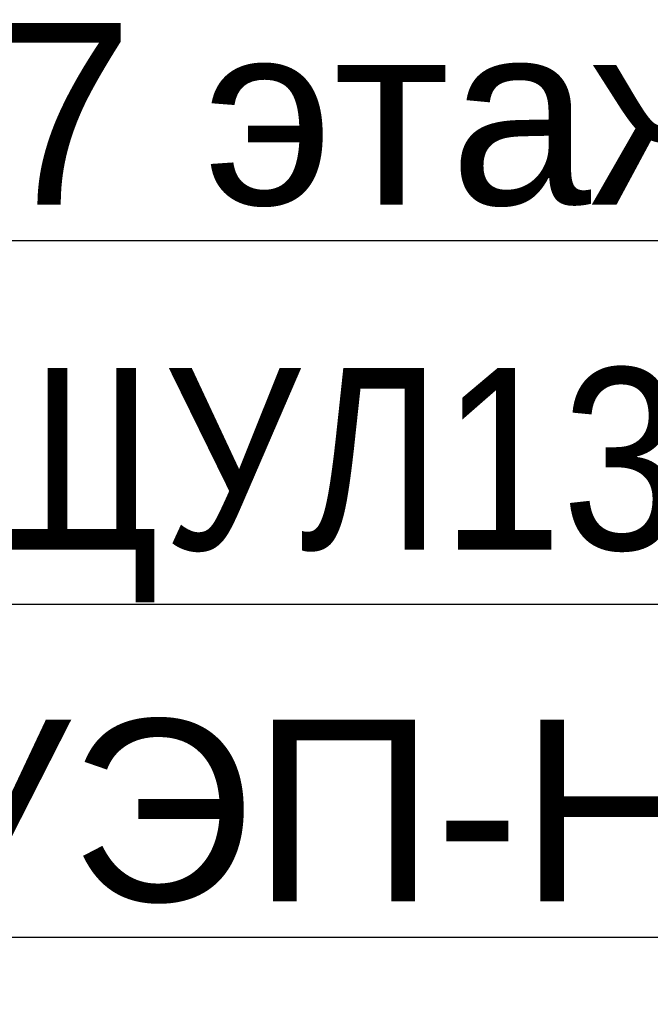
# Model space of a CAD drawing. Header units: millimetres. Extents: x -277772 to 277599, y -59564 to 282085.
# Tile 88 of 190: x -55312 to -54445, y 78169 to 79525. Entities that reach past the tile are written whole.
import ezdxf
from ezdxf import colors
from ezdxf.entities.mleader import LeaderData, LeaderLine
from ezdxf.enums import TextEntityAlignment as Align
from ezdxf.math import Vec2, Vec3

# ---------------------------------------------------------------- set-up
doc = ezdxf.new("R2018")
doc.units = ezdxf.units.MM
doc.set_wipeout_variables(frame=1)
doc.layers.add('КИП_выноска', color=6, linetype='Continuous', lineweight=25)
doc.styles.add('CP.Text', font='arial.ttf')
doc.styles.add('GOST 2.304', font='arial.ttf', dxfattribs={"width": 0.85})

# ---------------------------------------------------------------- blocks, each defined once
blk = doc.blocks.new('_None')
blk = doc.blocks.new('*U58')
at = {"color": 0, "linetype": 'Continuous', "lineweight": 30, "ltscale": 75, "width": 0.85, "flags": 104}
blk.add_attdef('ПРИМЕЧАНИЕ_1', text='', height=2.5, dxfattribs=at).set_placement((8, 3.611), align=Align.BOTTOM_CENTER)
at = {"color": 0, "lineweight": 30, "style": 'GOST 2.304', "width": 0.85}
for tag, p in [('ИМЯ_КАБЕЛЯ_2', (8, -7.5)), ('ИМЯ_КАБЕЛЯ_3', (8, -12.5)), ('ИМЯ_КАБЕЛЯ_4', (8, -17.5)), ('ИМЯ_КАБЕЛЯ_5', (8, -22.5)), ('ИМЯ_КАБЕЛЯ_6', (8, -27.5)), ('ИМЯ_КАБЕЛЯ_7', (8, -32.5)), ('ИМЯ_КАБЕЛЯ_8', (8, -37.5)), ('ИМЯ_КАБЕЛЯ_9', (8, -42.5))]:
    blk.add_attdef(tag, text='', height=2.5, dxfattribs=at).set_placement(p, align=Align.BOTTOM_CENTER)
at = {"color": 0, "lineweight": 30, "width": 0.85, "flags": 104}
blk.add_attdef('ПРИМЕЧАНИЕ_2', text='', height=2.5, dxfattribs=at).set_placement((8, -7.53), align=Align.BOTTOM_CENTER)
at = {"linetype": 'Continuous'}
blk.add_wipeout([(0, 2.5), (16, 2.5), (16, -2.5), (0, -2.5)], dxfattribs=at)
at = {"color": 0, "linetype": 'Continuous'}
blk.add_lwpolyline([(0, -2.5), (16, -2.5), (16, 2.5), (0, 2.5)], close=True, dxfattribs=at)
at = {"color": 0, "lineweight": 30, "style": 'GOST 2.304', "width": 0.85}
blk.add_attdef('ИМЯ_КАБЕЛЯ_1', text='', height=2.5, dxfattribs=at).set_placement((8, -2.5), align=Align.BOTTOM_CENTER)

msp = doc.modelspace()

# ---------------------------------------------------------------- leaders
at = {"layer": 'КИП_выноска'}
ml = msp.add_multileader_mtext('Standard', dxfattribs=at)
ml.set_content('ПУЭП-Н', color=256, style='CP.Text')
ml.set_leader_properties(color=256, linetype='ByLayer', lineweight=-1)
ml.set_arrow_properties(name='NONE')
ml.build(insert=Vec2(0, 0))
ml.multileader.update_dxf_attribs({"has_dogleg": 0, "text_left_attachment_type": 6, "text_right_attachment_type": 6, "dogleg_length": 0.5, "arrow_head_size": 300})
ctx = ml.context
ctx.base_point, ctx.char_height, ctx.arrow_head_size, ctx.landing_gap_size, ctx.plane_origin = Vec3(-55815.9, 78261.2), 250, 300, 100, Vec3(-53296, 75601.3)
ctx.left_attachment, ctx.right_attachment = 6, 6
notes = []
notes.append((ctx, [(0, (1, 1, 0), (-55816.4, 78261.2), (1, 0), 0.5, [(0, [(-56414.9, 78814.3)], 0, [])])]))
ctx.mtext.insert, ctx.mtext.width, ctx.mtext.flow_direction = Vec3(-55715.9, 78561.2), 1055.687, 5
ctx.mtext.has_bg_fill, ctx.mtext.bg_color, ctx.mtext.bg_scale_factor, ctx.mtext.bg_transparency, ctx.mtext.use_window_bg_color = 1, -1027028792, 1.5, 0, 1
for ctx, leaders in notes:
    for number, flags, end, landing, length, lines in leaders:
        leader = LeaderData()
        leader.index, (leader.has_last_leader_line, leader.has_dogleg_vector, leader.attachment_direction) = number, flags
        leader.last_leader_point, leader.dogleg_vector, leader.dogleg_length = Vec3(end), Vec3(landing), length
        for number, points, colour, breaks in lines:
            line = LeaderLine()
            line.index, line.vertices, line.color, line.breaks = number, Vec3.list(points), colors.encode_raw_color(colour), breaks
            leader.lines.append(line)
        ctx.leaders.append(leader)

# ---------------------------------------------------------------- next in the draw order: block references
ref = msp.add_blockref('*U58', (-55819.8, 78011.2), dxfattribs=dict(at, xscale=100, yscale=100, zscale=100))
lines = msp.add_mtext('\\W0.8500;', dxfattribs={"layer": '0', "color": 0, "linetype": 'Continuous', "lineweight": 30, "ltscale": 75, "insert": (-55019.8, 78372.3), "char_height": 2.5, "attachment_point": 1})
ref.add_attrib('ПРИМЕЧАНИЕ_1', '', (-55019.8, 78372.3), dxfattribs={"flags": 104}).embed_mtext(lines)

# ---------------------------------------------------------------- next in the draw order: leaders
ml = msp.add_multileader_mtext('Standard', dxfattribs=at)
ml.set_content('с 27 этажа', color=256, style='CP.Text')
ml.set_leader_properties(color=256, linetype='ByLayer', lineweight=-1)
ml.set_arrow_properties(name='NONE')
ml.build(insert=Vec2(0, 0))
ml.multileader.update_dxf_attribs({"has_dogleg": 0, "text_left_attachment_type": 6, "text_right_attachment_type": 6, "dogleg_length": 0.5, "arrow_head_size": 300})
ctx = ml.context
ctx.base_point, ctx.char_height, ctx.arrow_head_size, ctx.landing_gap_size, ctx.plane_origin = Vec3(-55916, 79220.1), 250, 300, 100, Vec3(-52995.1, 76560.2)
ctx.left_attachment, ctx.right_attachment = 6, 6
notes = []
notes.append((ctx, [(0, (1, 1, 0), (-55916.5, 79220.1), (1, 0), 0.5, [(0, [(-56620.1, 79187.1)], 0, [])])]))
ctx.mtext.insert, ctx.mtext.width, ctx.mtext.flow_direction = Vec3(-55816, 79520.1), 1746.063, 5
ctx.mtext.has_bg_fill, ctx.mtext.bg_color, ctx.mtext.bg_scale_factor, ctx.mtext.bg_transparency, ctx.mtext.use_window_bg_color = 1, -1027028792, 1.5, 0, 1
for ctx, leaders in notes:
    for number, flags, end, landing, length, lines in leaders:
        leader = LeaderData()
        leader.index, (leader.has_last_leader_line, leader.has_dogleg_vector, leader.attachment_direction) = number, flags
        leader.last_leader_point, leader.dogleg_vector, leader.dogleg_length = Vec3(end), Vec3(landing), length
        for number, points, colour, breaks in lines:
            line = LeaderLine()
            line.index, line.vertices, line.color, line.breaks = number, Vec3.list(points), colors.encode_raw_color(colour), breaks
            leader.lines.append(line)
        ctx.leaders.append(leader)

# ---------------------------------------------------------------- next in the draw order: block references
ref = msp.add_blockref('*U58', (-55916, 78970.1), dxfattribs=dict(at, xscale=100, yscale=100, zscale=100))
lines = msp.add_mtext('\\W0.8500;', dxfattribs={"layer": '0', "color": 0, "linetype": 'Continuous', "lineweight": 30, "ltscale": 75, "insert": (-55116, 79331.2), "char_height": 2.5, "attachment_point": 1})
ref.add_attrib('ПРИМЕЧАНИЕ_1', '', (-55116, 79331.2), dxfattribs={"flags": 104}).embed_mtext(lines)
ref.add_attrib('ИМЯ_КАБЕЛЯ_1', 'К1-ЩУЛ13', dxfattribs={"layer": '0', "color": 0, "lineweight": 30, "height": 250, "style": 'GOST 2.304', "width": 0.85}).set_placement((-55116, 78720.1), align=Align.BOTTOM_CENTER)
lines = msp.add_mtext('\\W0.8500;', dxfattribs={"layer": '0', "color": 0, "lineweight": 30, "insert": (-55116, 78217.1), "char_height": 2.5, "attachment_point": 1})
ref.add_attrib('ПРИМЕЧАНИЕ_2', '', (-55116, 78217.1), dxfattribs={"flags": 104}).embed_mtext(lines)

doc.saveas('drawing.dxf')
